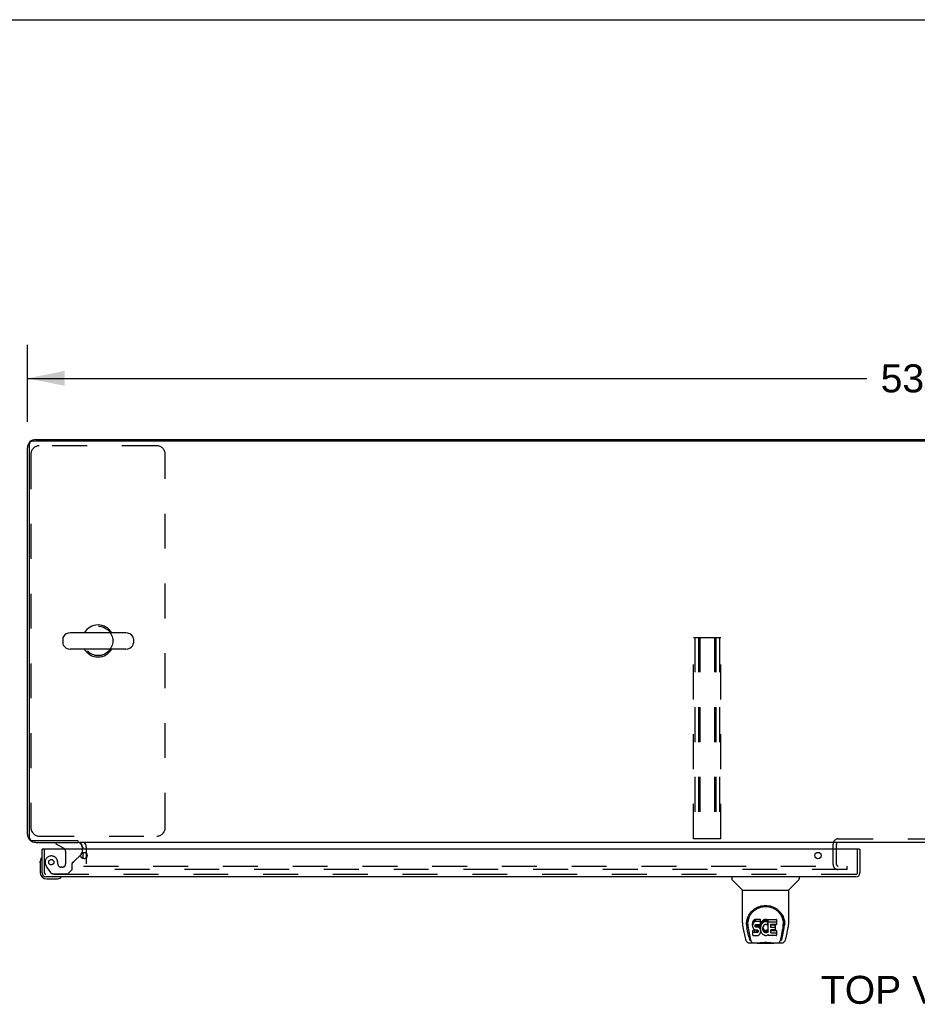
# Model space of a CAD drawing. Header units: inches. Extents: x 0 to 189, y 0 to 122.
# Tile 23 of 30: x 36 to 63, y 93 to 122. Entities that reach past the tile are written whole.
import ezdxf

# ---------------------------------------------------------------- set-up
doc = ezdxf.new("R2010")
doc.units = ezdxf.units.IN
doc.header["$LTSCALE"] = 10.388889
doc.header["$MEASUREMENT"] = 0
doc.linetypes.add('HIDDEN', pattern=[0.2, 0.1, -0.1])
doc.layers.get('0').update_dxf_attribs({"linetype": 'CONTINUOUS'})
for name, color, linetype in [('00-5PC_BODY_NO', 7, 'CONTINUOUS'), ('DEFAULT_2', 8, 'HIDDEN'), ('DIMENSIONS', 7, 'CONTINUOUS'), ('LEFT_OR_SECONDARY_DOOR_ASSEMBLY', 7, 'CONTINUOUS')]:
    doc.layers.add(name, color=color, linetype=linetype)
doc.styles.get("Standard").update_dxf_attribs({"font": 'arial.ttf'})
doc.dimstyles.new('DIMSTYLE_1', dxfattribs={"dimtxt": 0.833333, "dimasz": 1.111111, "dimexe": 0.09, "dimexo": 0.07, "dimgap": 0.0375, "dimtad": 0, "dimtih": 1, "dimtoh": 1, "dimzin": 4, "dimdsep": 46, "dimtxsty": 'Standard', "dimblk": '_FILLED', "dimblk1": '_FILLED', "dimblk2": '_FILLED', "dimcen": 0.09, "dimazin": 1, "dimtfac": 1, "dimtdec": 3, "dimtofl": 0, "dimtmove": 0, "dimatfit": 3, "dimldrblk": '_FILLED', "dimfxl": 0, "dimtolj": 1, "dimtzin": 4, "dimarcsym": 0})

# ---------------------------------------------------------------- blocks, each defined once
blk = doc.blocks.new('_FILLED')
at = {"color": 0, "linetype": 'ByBlock'}
blk.add_solid([(0, 0), (-1, 0.2), (-1, -0.2)], dxfattribs=at)
blk = doc.blocks.new('*D1')
at = {"layer": '00-5PC_BODY_NO', "color": 2, "linetype": 'Continuous'}
for p, q in [((36.327, 110.248), (36.327, 112.538)), ((90.077, 110.248), (90.077, 112.538)), ((36.327, 111.538), (61.329, 111.538)), ((90.077, 111.538), (65.075, 111.538))]:
    blk.add_line(p, q, dxfattribs=at)
at = {"layer": '00-5PC_BODY_NO', "color": 2, "linetype": 'Continuous', "xscale": 1.1111111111, "yscale": 1.1111111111, "zscale": 1.1111111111, "rotation": 180}
blk.add_blockref('_FILLED', (36.327, 111.538), dxfattribs=at)
at = {"layer": '00-5PC_BODY_NO', "color": 2, "linetype": 'Continuous', "xscale": 1.1111111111, "yscale": 1.1111111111, "zscale": 1.1111111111}
blk.add_blockref('_FILLED', (90.077, 111.538), dxfattribs=at)
at = {"layer": '00-5PC_BODY_NO', "color": 2, "linetype": 'Continuous', "insert": (63.202, 111.955), "char_height": 0.8333, "width": 2.91202, "attachment_point": 2, "line_spacing_factor": 0.9}
blk.add_mtext('53.75', dxfattribs=at)

msp = doc.modelspace()

# ---------------------------------------------------------------- linework, layer by layer
at = {"color": 7, "linetype": 'Continuous'}
for p, q in [((0, 122.222), (188.889, 122.222)), ((39.262, 103.959), (37.599, 103.959)), ((37.377, 103.781), (37.377, 103.653)), ((39.485, 103.781), (39.485, 103.653)), ((39.262, 103.476), (37.599, 103.476)), ((37.826, 97.769), (37.826, 97.717))]:
    msp.add_line(p, q, dxfattribs=at)
at = {"color": 3, "linetype": 'Continuous'}
for p, q in [((36.573, 109.717), (89.83, 109.717)), ((36.327, 97.964), (36.327, 109.471)), ((36.379, 109.561), (36.379, 97.873)), ((89.921, 109.665), (36.483, 109.665)), ((36.483, 97.769), (37.829, 97.769)), ((36.573, 97.717), (37.83, 97.717)), ((87.275, 97.717), (37.878, 97.717)), ((37.973, 97.575), (37.973, 97.513)), ((37.973, 97.41), (37.973, 97.24)), ((38.077, 97.575), (38.077, 97.513)), ((38.077, 97.394), (38.077, 97.256)), ((60.431, 97.513), (60.431, 97.637))]:
    msp.add_line(p, q, dxfattribs=at)
for centre, radius, start, end in [((36.573, 109.471), 0.246, 90, 180), ((36.483, 109.561), 0.104, 90, 180), ((36.573, 97.964), 0.246, 180, 270), ((36.483, 97.873), 0.104, 180, 270), ((37.83, 97.575), 0.142, 0, 90), ((60.481, 97.667), 0.05, 128.7247, 171.5625)]:
    msp.add_arc(centre, radius, start, end, dxfattribs=at)
at = {"color": 7, "linetype": 'Continuous'}
for centre, radius, start, end in [((38.431, 103.717), 0.475, 30.5571, 149.4429), ((37.502, 103.781), 0.125, 146.8152, 180), ((37.599, 103.717), 0.241, 90, 146.8152), ((39.262, 103.717), 0.241, 33.1848, 90), ((39.36, 103.781), 0.125, 0, 33.1848), ((37.502, 103.653), 0.125, 180, 213.1848), ((37.599, 103.717), 0.241, 213.1848, 270), ((39.262, 103.717), 0.241, 270, 326.8152), ((39.36, 103.653), 0.125, 326.8152, 360), ((38.431, 103.717), 0.475, 210.5571, 329.4429), ((37.83, 97.575), 0.246, 0, 35.3272)]:
    msp.add_arc(centre, radius, start, end, dxfattribs=at)
at = {"layer": 'DEFAULT_2', "color": 8, "linetype": 'HIDDEN'}
for p, q in [((40.181, 109.53), (36.681, 109.53)), ((36.431, 109.28), (36.431, 98.155)), ((40.431, 98.155), (40.431, 109.28)), ((56.171, 97.821), (56.171, 103.821)), ((56.171, 103.821), (56.983, 103.821)), ((56.211, 103.821), (56.211, 97.821)), ((56.318, 103.821), (56.318, 97.821)), ((56.358, 103.821), (56.358, 97.821)), ((56.796, 103.821), (56.796, 97.821)), ((56.836, 103.821), (56.836, 97.821)), ((56.943, 103.821), (56.943, 97.821)), ((56.983, 97.821), (56.983, 103.821)), ((36.681, 97.905), (40.181, 97.905)), ((56.983, 97.821), (56.171, 97.821)), ((60.327, 97.059), (60.327, 97.667)), ((60.431, 97.637), (60.431, 97.667)), ((60.481, 97.821), (64.673, 97.821)), ((38.077, 97.513), (38.077, 97.394)), ((60.431, 97.059), (60.431, 97.513)), ((38.077, 97.256), (38.077, 97.079)), ((37.997, 97.009), (60.743, 97.009)), ((60.743, 96.905), (37.997, 96.905)), ((60.743, 96.905), (60.743, 97.009))]:
    msp.add_line(p, q, dxfattribs=at)
msp.add_circle((38.431, 103.717), 0.438, dxfattribs=at)
for centre, radius, start, end in [((36.681, 109.28), 0.25, 90, 180), ((40.181, 109.28), 0.25, 0, 90), ((36.681, 98.155), 0.25, 180, 270), ((40.181, 98.155), 0.25, 270, 360), ((60.481, 97.667), 0.154, 90, 180), ((60.481, 97.667), 0.05, 171.5625, 180), ((60.481, 97.667), 0.05, 90, 128.7247), ((60.481, 97.059), 0.154, 180, 270), ((60.481, 97.059), 0.05, 180, 270)]:
    msp.add_arc(centre, radius, start, end, dxfattribs=at)
at = {"layer": 'LEFT_OR_SECONDARY_DOOR_ASSEMBLY', "color": 7, "linetype": 'Continuous'}
for p, q in [((37.176, 97.717), (37.176, 97.678)), ((37.176, 97.678), (37.414, 97.54)), ((36.783, 97.513), (36.763, 97.513)), ((37.963, 97.513), (37.963, 97.56)), ((61.107, 97.513), (61.127, 97.513)), ((36.703, 97.117), (36.706, 97.155)), ((36.703, 97.117), (36.703, 96.828)), ((36.75, 97.253), (36.75, 97.253)), ((37.925, 97.358), (37.934, 97.367)), ((36.903, 96.628), (37.192, 96.628)), ((37.321, 96.673), (37.325, 96.674)), ((37.325, 96.674), (37.326, 96.674)), ((57.313, 96.688), (57.313, 96.626)), ((57.622, 96.3), (57.325, 96.598)), ((59.012, 96.3), (59.309, 96.598)), ((59.321, 96.688), (59.321, 96.626)), ((57.628, 95.322), (57.628, 96.294)), ((57.628, 96.294), (59.006, 96.294)), ((59.006, 95.323), (59.006, 96.294)), ((57.753, 95.354), (57.752, 95.29)), ((57.933, 95.326), (57.931, 95.302)), ((57.938, 95.349), (57.933, 95.326)), ((57.933, 95.259), (57.933, 95.326)), ((57.947, 95.372), (57.938, 95.349)), ((57.938, 95.283), (57.938, 95.349)), ((57.961, 95.392), (57.947, 95.372)), ((57.947, 95.305), (57.947, 95.372)), ((57.961, 95.325), (57.947, 95.305)), ((57.969, 95.4), (57.961, 95.392)), ((57.961, 95.325), (57.961, 95.392)), ((57.969, 95.333), (57.961, 95.325)), ((57.979, 95.406), (57.969, 95.4)), ((57.969, 95.333), (57.969, 95.4)), ((57.979, 95.339), (57.969, 95.333)), ((58, 95.416), (57.979, 95.406)), ((57.979, 95.339), (57.979, 95.406)), ((58, 95.349), (57.979, 95.339)), ((58.024, 95.423), (58, 95.416)), ((58, 95.349), (58, 95.416)), ((58.024, 95.356), (58, 95.349)), ((58.163, 95.423), (58.024, 95.423)), ((58.024, 95.356), (58.024, 95.423)), ((58.163, 95.356), (58.024, 95.356)), ((58.165, 95.38), (58.163, 95.423)), ((58.163, 95.356), (58.163, 95.423)), ((58.165, 95.313), (58.163, 95.356)), ((58.165, 95.313), (58.165, 95.38)), ((58.186, 95.323), (58.178, 95.302)), ((58.197, 95.343), (58.186, 95.323)), ((58.186, 95.256), (58.186, 95.323)), ((58.21, 95.361), (58.197, 95.343)), ((58.197, 95.276), (58.197, 95.343)), ((58.225, 95.378), (58.21, 95.361)), ((58.21, 95.294), (58.21, 95.361)), ((58.241, 95.393), (58.225, 95.378)), ((58.225, 95.311), (58.225, 95.378)), ((58.241, 95.326), (58.225, 95.311)), ((58.259, 95.406), (58.241, 95.393)), ((58.241, 95.326), (58.241, 95.393)), ((58.259, 95.339), (58.241, 95.326)), ((58.28, 95.415), (58.259, 95.406)), ((58.259, 95.339), (58.259, 95.406)), ((58.28, 95.348), (58.259, 95.339)), ((58.301, 95.419), (58.28, 95.415)), ((58.28, 95.348), (58.28, 95.415)), ((58.301, 95.353), (58.28, 95.348)), ((58.324, 95.422), (58.301, 95.419)), ((58.301, 95.353), (58.301, 95.419)), ((58.324, 95.355), (58.301, 95.353)), ((58.324, 95.422), (58.346, 95.421)), ((58.324, 95.355), (58.324, 95.422)), ((58.346, 95.354), (58.324, 95.355)), ((58.357, 95.42), (58.346, 95.421)), ((58.346, 95.354), (58.346, 95.421)), ((58.357, 95.353), (58.346, 95.354)), ((58.368, 95.416), (58.357, 95.42)), ((58.357, 95.353), (58.357, 95.42)), ((58.368, 95.349), (58.357, 95.353)), ((58.388, 95.332), (58.362, 95.264)), ((58.386, 95.404), (58.368, 95.416)), ((58.368, 95.349), (58.368, 95.416)), ((58.386, 95.337), (58.368, 95.349)), ((58.386, 95.404), (58.386, 95.337)), ((58.388, 95.401), (58.388, 95.334)), ((58.397, 95.421), (58.633, 95.421)), ((58.397, 95.029), (58.397, 95.421)), ((58.397, 95.354), (58.633, 95.354)), ((58.638, 95.417), (58.638, 95.275)), ((58.881, 95.354), (58.882, 95.29)), ((57.643, 95.179), (57.708, 94.874)), ((57.746, 95.268), (57.746, 95.267)), ((57.815, 94.902), (57.762, 95.172)), ((57.79, 95.281), (57.79, 95.257)), ((57.799, 95.16), (57.856, 94.867)), ((57.931, 95.236), (57.931, 95.302)), ((57.933, 95.259), (57.931, 95.236)), ((57.931, 95.236), (57.932, 95.212)), ((57.932, 95.212), (57.936, 95.188)), ((57.938, 95.283), (57.933, 95.259)), ((57.933, 94.95), (57.933, 95.091)), ((57.936, 95.188), (57.944, 95.166)), ((57.947, 95.305), (57.938, 95.283)), ((57.997, 95.096), (57.938, 95.096)), ((57.938, 95.029), (57.938, 95.096)), ((57.997, 95.03), (57.938, 95.029)), ((57.944, 95.166), (57.957, 95.146)), ((57.957, 95.146), (57.973, 95.128)), ((57.973, 95.128), (57.993, 95.115)), ((57.993, 95.115), (58.004, 95.111)), ((58.058, 95.097), (57.997, 95.096)), ((57.997, 95.03), (57.997, 95.096)), ((58.058, 95.03), (57.997, 95.03)), ((58.002, 95.224), (58.003, 95.239)), ((58.003, 95.216), (58.002, 95.224)), ((58.003, 95.239), (58.005, 95.254)), ((58.003, 95.216), (58.003, 95.239)), ((58.005, 95.209), (58.003, 95.216)), ((58.004, 95.111), (58.016, 95.109)), ((58.005, 95.254), (58.008, 95.261)), ((58.005, 95.209), (58.005, 95.254)), ((58.009, 95.203), (58.005, 95.209)), ((58.008, 95.261), (58.013, 95.265)), ((58.009, 95.203), (58.009, 95.262)), ((58.016, 95.199), (58.009, 95.203)), ((58.013, 95.265), (58.028, 95.27)), ((58.016, 95.265), (58.015, 95.266)), ((58.03, 95.261), (58.016, 95.265)), ((58.016, 95.199), (58.016, 95.265)), ((58.03, 95.195), (58.016, 95.199)), ((58.016, 95.109), (58.063, 95.109)), ((58.028, 95.27), (58.043, 95.271)), ((58.054, 95.262), (58.03, 95.261)), ((58.03, 95.195), (58.03, 95.261)), ((58.054, 95.195), (58.03, 95.195)), ((58.043, 95.271), (58.156, 95.271)), ((58.078, 95.261), (58.054, 95.262)), ((58.054, 95.195), (58.054, 95.262)), ((58.078, 95.194), (58.054, 95.195)), ((58.073, 95.098), (58.058, 95.097)), ((58.058, 95.03), (58.058, 95.097)), ((58.073, 95.031), (58.058, 95.03)), ((58.063, 95.109), (58.071, 95.108)), ((58.071, 95.108), (58.078, 95.105)), ((58.079, 95.101), (58.073, 95.098)), ((58.073, 95.031), (58.073, 95.098)), ((58.079, 95.034), (58.073, 95.031)), ((58.101, 95.256), (58.078, 95.261)), ((58.078, 95.194), (58.078, 95.261)), ((58.101, 95.189), (58.078, 95.194)), ((58.078, 95.105), (58.084, 95.101)), ((58.081, 95.103), (58.079, 95.101)), ((58.079, 95.034), (58.079, 95.101)), ((58.085, 95.04), (58.079, 95.034)), ((58.084, 95.101), (58.089, 95.095)), ((58.085, 95.04), (58.085, 95.099)), ((58.094, 95.052), (58.085, 95.04)), ((58.089, 95.095), (58.095, 95.081)), ((58.094, 95.052), (58.094, 95.083)), ((58.097, 95.059), (58.094, 95.052)), ((58.095, 95.081), (58.098, 95.066)), ((58.097, 95.059), (58.097, 95.071)), ((58.098, 95.066), (58.097, 95.059)), ((58.112, 95.251), (58.101, 95.256)), ((58.101, 95.189), (58.101, 95.256)), ((58.112, 95.184), (58.101, 95.189)), ((58.122, 95.244), (58.112, 95.251)), ((58.112, 95.184), (58.112, 95.251)), ((58.122, 95.177), (58.112, 95.184)), ((58.139, 95.227), (58.122, 95.244)), ((58.122, 95.177), (58.122, 95.244)), ((58.139, 95.161), (58.122, 95.177)), ((58.152, 95.207), (58.139, 95.227)), ((58.139, 95.161), (58.139, 95.227)), ((58.152, 95.141), (58.139, 95.161)), ((58.162, 95.185), (58.152, 95.207)), ((58.152, 95.141), (58.152, 95.207)), ((58.162, 95.118), (58.152, 95.141)), ((58.156, 95.271), (58.161, 95.272)), ((58.161, 95.272), (58.163, 95.277)), ((58.163, 95.181), (58.162, 95.185)), ((58.162, 95.118), (58.162, 95.185)), ((58.168, 95.095), (58.162, 95.118)), ((58.163, 95.277), (58.164, 95.29)), ((58.168, 95.259), (58.163, 95.215)), ((58.163, 95.148), (58.163, 95.215)), ((58.168, 95.192), (58.163, 95.148)), ((58.163, 95.148), (58.164, 95.126)), ((58.163, 95.024), (58.169, 95.047)), ((58.164, 95.29), (58.165, 95.313)), ((58.164, 95.126), (58.167, 95.104)), ((58.167, 95.104), (58.172, 95.082)), ((58.172, 95.281), (58.168, 95.259)), ((58.168, 95.192), (58.168, 95.259)), ((58.172, 95.214), (58.168, 95.192)), ((58.168, 95.095), (58.168, 95.098)), ((58.171, 95.071), (58.168, 95.095)), ((58.169, 95.047), (58.171, 95.071)), ((58.171, 95.071), (58.171, 95.086)), ((58.178, 95.302), (58.172, 95.281)), ((58.172, 95.214), (58.172, 95.281)), ((58.178, 95.236), (58.172, 95.214)), ((58.172, 95.082), (58.179, 95.061)), ((58.178, 95.236), (58.178, 95.302)), ((58.186, 95.256), (58.178, 95.236)), ((58.179, 95.061), (58.2, 95.021)), ((58.197, 95.276), (58.186, 95.256)), ((58.21, 95.294), (58.197, 95.276)), ((58.225, 95.311), (58.21, 95.294)), ((58.233, 95.164), (58.232, 95.137)), ((58.232, 95.137), (58.234, 95.123)), ((58.236, 95.19), (58.233, 95.164)), ((58.234, 95.123), (58.234, 95.168)), ((58.234, 95.123), (58.237, 95.111)), ((58.235, 95.183), (58.237, 95.177)), ((58.24, 95.203), (58.236, 95.19)), ((58.237, 95.177), (58.247, 95.153)), ((58.237, 95.111), (58.237, 95.177)), ((58.237, 95.111), (58.247, 95.086)), ((58.246, 95.215), (58.24, 95.203)), ((58.26, 95.238), (58.246, 95.215)), ((58.247, 95.153), (58.26, 95.13)), ((58.247, 95.086), (58.247, 95.153)), ((58.247, 95.086), (58.26, 95.063)), ((58.268, 95.248), (58.26, 95.238)), ((58.26, 95.13), (58.269, 95.119)), ((58.26, 95.063), (58.26, 95.13)), ((58.26, 95.063), (58.269, 95.053)), ((58.279, 95.256), (58.268, 95.248)), ((58.269, 95.119), (58.279, 95.111)), ((58.269, 95.053), (58.269, 95.119)), ((58.269, 95.053), (58.279, 95.044)), ((58.304, 95.266), (58.279, 95.256)), ((58.279, 95.111), (58.29, 95.103)), ((58.279, 95.044), (58.279, 95.111)), ((58.279, 95.044), (58.29, 95.036)), ((58.29, 95.103), (58.303, 95.098)), ((58.29, 95.036), (58.29, 95.103)), ((58.29, 95.036), (58.303, 95.032)), ((58.303, 95.098), (58.316, 95.096)), ((58.303, 95.032), (58.303, 95.098)), ((58.303, 95.032), (58.316, 95.029)), ((58.317, 95.27), (58.304, 95.266)), ((58.316, 95.096), (58.329, 95.096)), ((58.316, 95.029), (58.316, 95.096)), ((58.316, 95.029), (58.329, 95.029)), ((58.33, 95.27), (58.317, 95.27)), ((58.329, 95.096), (58.342, 95.097)), ((58.329, 95.029), (58.329, 95.096)), ((58.329, 95.029), (58.342, 95.031)), ((58.343, 95.266), (58.33, 95.27)), ((58.342, 95.097), (58.355, 95.102)), ((58.342, 95.031), (58.342, 95.097)), ((58.342, 95.031), (58.355, 95.035)), ((58.356, 95.261), (58.343, 95.266)), ((58.355, 95.102), (58.367, 95.107)), ((58.355, 95.035), (58.355, 95.102)), ((58.355, 95.035), (58.367, 95.04)), ((58.367, 95.107), (58.378, 95.114)), ((58.367, 95.04), (58.367, 95.107)), ((58.367, 95.04), (58.378, 95.048)), ((58.378, 95.114), (58.378, 95.048)), ((58.385, 95.113), (58.397, 95.096)), ((58.385, 95.047), (58.397, 95.029)), ((58.467, 95.266), (58.467, 95.199)), ((58.468, 95.108), (58.468, 95.03)), ((58.633, 95.271), (58.471, 95.271)), ((58.471, 95.261), (58.603, 95.261)), ((58.471, 95.195), (58.603, 95.195)), ((58.603, 95.112), (58.473, 95.112)), ((58.473, 95.093), (58.634, 95.093)), ((58.607, 95.257), (58.607, 95.117)), ((58.639, 95.088), (58.639, 94.949)), ((58.777, 94.867), (58.834, 95.156)), ((58.819, 94.902), (58.871, 95.172)), ((58.834, 95.157), (58.835, 95.16)), ((58.888, 95.267), (58.888, 95.268)), ((58.926, 94.874), (58.991, 95.179)), ((57.874, 94.798), (57.867, 94.798)), ((57.873, 94.803), (57.876, 94.793)), ((57.876, 94.792), (57.876, 94.793)), ((57.938, 94.945), (58.082, 94.945)), ((58.082, 94.945), (58.094, 94.946)), ((58.094, 94.946), (58.105, 94.95)), ((58.105, 94.95), (58.125, 94.964)), ((58.125, 94.964), (58.142, 94.981)), ((58.142, 94.981), (58.149, 94.991)), ((58.149, 94.991), (58.154, 95.002)), ((58.154, 95.002), (58.163, 95.024)), ((58.2, 95.021), (58.213, 95.003)), ((58.213, 95.003), (58.227, 94.986)), ((58.227, 94.986), (58.244, 94.971)), ((58.244, 94.971), (58.261, 94.958)), ((58.261, 94.958), (58.271, 94.952)), ((58.271, 94.952), (58.282, 94.949)), ((58.282, 94.949), (58.303, 94.943)), ((58.303, 94.943), (58.325, 94.941)), ((58.325, 94.941), (58.348, 94.944)), ((58.348, 94.944), (58.369, 94.951)), ((58.369, 94.951), (58.388, 94.962)), ((58.399, 94.962), (58.388, 94.962)), ((58.388, 94.962), (58.388, 94.962)), ((58.399, 94.949), (58.399, 94.962)), ((58.634, 94.945), (58.403, 94.945)), ((58.473, 95.026), (58.634, 95.026)), ((58.758, 94.793), (58.761, 94.803)), ((58.758, 94.792), (58.758, 94.793)), ((58.767, 94.798), (58.76, 94.798)), ((57.832, 94.72), (58.059, 94.72)), ((57.919, 94.72), (57.917, 94.72)), ((58.079, 94.7), (58.058, 94.72)), ((58.555, 94.7), (58.079, 94.7)), ((58.555, 94.7), (58.576, 94.72)), ((58.575, 94.72), (58.802, 94.72)), ((58.716, 94.72), (58.715, 94.72))]:
    msp.add_line(p, q, dxfattribs=at)
at = {"layer": 'LEFT_OR_SECONDARY_DOOR_ASSEMBLY', "color": 3, "linetype": 'Continuous'}
for p, q in [((36.763, 96.805), (36.763, 97.513)), ((61.107, 97.513), (36.783, 97.513)), ((61.127, 97.513), (61.127, 96.805)), ((61.01, 96.688), (36.88, 96.688))]:
    msp.add_line(p, q, dxfattribs=at)
at = {"layer": 'LEFT_OR_SECONDARY_DOOR_ASSEMBLY', "color": 8, "linetype": 'HIDDEN'}
for p, q in [((36.838, 96.805), (36.838, 97.513)), ((37.464, 97.454), (37.464, 97.074)), ((37.963, 97.438), (37.963, 97.513)), ((61.052, 96.805), (61.052, 97.513)), ((37.656, 96.91), (37.656, 97.089)), ((37.714, 97.148), (37.925, 97.358)), ((36.913, 96.962), (37.014, 96.818)), ((37.366, 96.976), (37.333, 96.976)), ((37.53, 96.784), (37.656, 96.91)), ((61.01, 96.763), (36.88, 96.763)), ((37.079, 96.784), (37.53, 96.784))]:
    msp.add_line(p, q, dxfattribs=at)
at = {"layer": 'LEFT_OR_SECONDARY_DOOR_ASSEMBLY', "color": 7, "linetype": 'Continuous'}
for points in [[(36.75, 97.253), (36.749, 97.251), (36.749, 97.25), (36.748, 97.246)], [(37.326, 96.674), (37.328, 96.675), (37.328, 96.675)], [(57.746, 95.28), (57.749, 95.322), (57.756, 95.372), (57.766, 95.418), (57.78, 95.463), (57.798, 95.504), (57.817, 95.544), (57.84, 95.581), (57.865, 95.616), (57.892, 95.649), (57.921, 95.679), (57.953, 95.707), (57.987, 95.733), (58.022, 95.756), (58.06, 95.777), (58.1, 95.795), (58.141, 95.81), (58.184, 95.822), (58.227, 95.831), (58.272, 95.836), (58.317, 95.838), (58.362, 95.836), (58.407, 95.831), (58.451, 95.822), (58.493, 95.81), (58.535, 95.795), (58.574, 95.777), (58.612, 95.756), (58.648, 95.733), (58.681, 95.707), (58.713, 95.679), (58.742, 95.648), (58.77, 95.615), (58.794, 95.58), (58.817, 95.543), (58.837, 95.504), (58.854, 95.462), (58.868, 95.418), (58.878, 95.371), (58.885, 95.321), (58.888, 95.28)], [(57.79, 95.281), (57.79, 95.301), (57.792, 95.325), (57.794, 95.349), (57.798, 95.373), (57.803, 95.396), (57.809, 95.419), (57.815, 95.442), (57.823, 95.464), (57.832, 95.486), (57.841, 95.507), (57.851, 95.527), (57.862, 95.547), (57.874, 95.566), (57.886, 95.584), (57.899, 95.601), (57.912, 95.618), (57.925, 95.633), (57.94, 95.648), (57.954, 95.663), (57.969, 95.676), (57.984, 95.689), (57.999, 95.701), (58.014, 95.712), (58.03, 95.723), (58.046, 95.732), (58.061, 95.741), (58.077, 95.75), (58.093, 95.758), (58.109, 95.765), (58.125, 95.771), (58.141, 95.777), (58.157, 95.783), (58.173, 95.787), (58.189, 95.792), (58.205, 95.795), (58.221, 95.799), (58.237, 95.801), (58.252, 95.804), (58.268, 95.805), (58.284, 95.807), (58.3, 95.807), (58.316, 95.808), (58.332, 95.807), (58.348, 95.807), (58.364, 95.805), (58.38, 95.804), (58.396, 95.802), (58.412, 95.799), (58.428, 95.796), (58.444, 95.792), (58.46, 95.788), (58.476, 95.783), (58.492, 95.778), (58.508, 95.772), (58.524, 95.765), (58.54, 95.758), (58.556, 95.75), (58.572, 95.742), (58.587, 95.733), (58.603, 95.723), (58.619, 95.713), (58.634, 95.701), (58.649, 95.689), (58.664, 95.677), (58.679, 95.663), (58.694, 95.649), (58.708, 95.634), (58.722, 95.618), (58.735, 95.602), (58.748, 95.584), (58.76, 95.566), (58.771, 95.547), (58.782, 95.528), (58.793, 95.507), (58.802, 95.486), (58.811, 95.465), (58.818, 95.443), (58.825, 95.42), (58.831, 95.397), (58.836, 95.373), (58.839, 95.349), (58.842, 95.325), (58.843, 95.301), (58.844, 95.281)], [(57.628, 95.322), (57.629, 95.29), (57.632, 95.25), (57.637, 95.21), (57.643, 95.179)], [(58.991, 95.179), (58.996, 95.21), (59.002, 95.249), (59.005, 95.289), (59.006, 95.323)], [(57.746, 95.268), (57.746, 95.273), (57.746, 95.28)], [(57.79, 95.257), (57.79, 95.241), (57.792, 95.213), (57.795, 95.185), (57.799, 95.16)], [(57.938, 95.096), (57.937, 95.096), (57.937, 95.096), (57.936, 95.096), (57.936, 95.096), (57.936, 95.095), (57.935, 95.095), (57.935, 95.095), (57.934, 95.094), (57.934, 95.094), (57.934, 95.094), (57.934, 95.093), (57.933, 95.093), (57.933, 95.092), (57.933, 95.091)], [(57.938, 95.029), (57.937, 95.029), (57.937, 95.029), (57.936, 95.029), (57.936, 95.029), (57.936, 95.028), (57.935, 95.028), (57.935, 95.028), (57.934, 95.028), (57.934, 95.027), (57.934, 95.027), (57.934, 95.026), (57.933, 95.026), (57.933, 95.025), (57.933, 95.025)], [(58.835, 95.16), (58.835, 95.163), (58.836, 95.167), (58.836, 95.169), (58.837, 95.172), (58.837, 95.176), (58.838, 95.179), (58.838, 95.182), (58.839, 95.186), (58.839, 95.189), (58.84, 95.193), (58.84, 95.197), (58.841, 95.201), (58.841, 95.205), (58.842, 95.209), (58.842, 95.213), (58.842, 95.217), (58.843, 95.222), (58.843, 95.226), (58.843, 95.231), (58.843, 95.235), (58.844, 95.24), (58.844, 95.245), (58.844, 95.25), (58.844, 95.255), (58.844, 95.281)], [(58.888, 95.28), (58.888, 95.273), (58.888, 95.268)], [(57.708, 94.874), (57.711, 94.861), (57.716, 94.843), (57.721, 94.826), (57.726, 94.811), (57.732, 94.797), (57.738, 94.785), (57.744, 94.774), (57.751, 94.763), (57.759, 94.753), (57.769, 94.744), (57.779, 94.736), (57.79, 94.73), (57.802, 94.725), (57.815, 94.721), (57.829, 94.72), (57.832, 94.72)], [(57.856, 94.867), (57.859, 94.855), (57.862, 94.841), (57.865, 94.828), (57.869, 94.815), (57.873, 94.803)], [(57.876, 94.792), (57.881, 94.78), (57.888, 94.767), (57.894, 94.756), (57.901, 94.747), (57.908, 94.739), (57.916, 94.732), (57.925, 94.727), (57.935, 94.722), (57.945, 94.72), (57.953, 94.72)], [(58.033, 94.72), (58.054, 94.72), (58.076, 94.722), (58.099, 94.724), (58.124, 94.727), (58.15, 94.729), (58.177, 94.732), (58.204, 94.735), (58.232, 94.737), (58.261, 94.739), (58.29, 94.74), (58.32, 94.74), (58.349, 94.74), (58.378, 94.739), (58.406, 94.737), (58.434, 94.735), (58.461, 94.732), (58.487, 94.729), (58.512, 94.726), (58.536, 94.724), (58.559, 94.722), (58.58, 94.72), (58.6, 94.72)], [(58.033, 94.72), (58.056, 94.72), (58.082, 94.722), (58.11, 94.724), (58.138, 94.727), (58.167, 94.73), (58.196, 94.733), (58.225, 94.735), (58.255, 94.737), (58.286, 94.738), (58.316, 94.739), (58.347, 94.738), (58.377, 94.737), (58.408, 94.735), (58.437, 94.733), (58.467, 94.73), (58.495, 94.727), (58.524, 94.724), (58.551, 94.722), (58.578, 94.72), (58.6, 94.72)], [(58.681, 94.72), (58.689, 94.72), (58.699, 94.722), (58.709, 94.727), (58.718, 94.732), (58.726, 94.739), (58.733, 94.747), (58.74, 94.756), (58.746, 94.767), (58.752, 94.78), (58.758, 94.792)], [(58.761, 94.803), (58.765, 94.815), (58.769, 94.828), (58.772, 94.841), (58.775, 94.855), (58.777, 94.867)], [(58.802, 94.72), (58.804, 94.72), (58.818, 94.721), (58.831, 94.724), (58.843, 94.729), (58.854, 94.736), (58.865, 94.744), (58.874, 94.753), (58.882, 94.763), (58.889, 94.773), (58.896, 94.784), (58.902, 94.797), (58.908, 94.811), (58.913, 94.826), (58.918, 94.842), (58.923, 94.861), (58.926, 94.874)]]:
    msp.add_lwpolyline(points, dxfattribs=at)
at = {"layer": 'LEFT_OR_SECONDARY_DOOR_ASSEMBLY', "color": 3, "linetype": 'Continuous'}
for centre in [(38.013, 97.325), (59.877, 97.325)]:
    msp.add_circle(centre, 0.094, dxfattribs=at)
at = {"layer": 'LEFT_OR_SECONDARY_DOOR_ASSEMBLY', "color": 8, "linetype": 'HIDDEN'}
msp.add_circle((37.038, 97.126), 0.0783, dxfattribs=at)
at = {"layer": 'LEFT_OR_SECONDARY_DOOR_ASSEMBLY', "color": 7, "linetype": 'Continuous'}
for centre, radius, start, end in [((37.806, 97.56), 0.157, 0, 83.4916), ((37.364, 97.454), 0.1, 36.5468, 59.908), ((37.863, 97.438), 0.1, 315, 337.5557), ((36.953, 97.117), 0.25, 149.1101, 180), ((36.751, 97.238), 0.015, 96.3796, 149.1101), ((36.748, 97.238), 0.015, 0, 83.6204), ((36.903, 96.828), 0.2, 180, 270), ((37.192, 96.878), 0.25, 270, 300.8899), ((37.313, 96.673), 0.015, 6.3796, 90), ((37.313, 96.676), 0.015, 300.8899, 353.6204), ((57.352, 96.626), 0.0394, 180, 225), ((59.281, 96.626), 0.0394, 315, 360), ((57.636, 96.314), 0.0197, 225, 262.5), ((58.998, 96.314), 0.0197, 277.5, 315)]:
    msp.add_arc(centre, radius, start, end, dxfattribs=at)
at = {"layer": 'LEFT_OR_SECONDARY_DOOR_ASSEMBLY', "color": 8, "linetype": 'HIDDEN'}
for centre, radius, start, end in [((37.364, 97.454), 0.1, 0, 36.5468), ((37.863, 97.438), 0.1, 337.5557, 360), ((37.038, 97.126), 0.187, 17.8482, 196.8439), ((36.842, 97.063), 0.393, 1.6599, 17.9298), ((37.695, 97.089), 0.039, 111.6096, 180), ((37.644, 97.218), 0.1, 291.6096, 315), ((36.88, 96.805), 0.042, 180, 270), ((37.228, 97.184), 0.386, 196.8439, 215.1), ((37.079, 96.863), 0.079, 215.1, 270), ((37.333, 97.074), 0.098, 180, 270), ((37.366, 97.074), 0.098, 270, 360), ((61.01, 96.805), 0.042, 270, 360)]:
    msp.add_arc(centre, radius, start, end, dxfattribs=at)
at = {"layer": 'LEFT_OR_SECONDARY_DOOR_ASSEMBLY', "color": 3, "linetype": 'Continuous'}
for centre, start, end in [((36.88, 96.805), 180, 270), ((61.01, 96.805), 270, 360)]:
    msp.add_arc(centre, 0.117, start, end, dxfattribs=at)
at = {"layer": 'LEFT_OR_SECONDARY_DOOR_ASSEMBLY', "color": 7, "linetype": 'Continuous'}
for centre, major_axis, ratio, start_param, end_param in [((58.317, 95.281), (0, 0.565), 0.999848, 1.137008, 1.76365), ((58.384, 95.401), (0.00448, 0), 1, 0.003891, 0.905353), ((58.384, 95.334), (0.00448, 0), 1, 0.003842, 0.905353), ((58.384, 95.334), (0, 0.00448), 1, -1.937287, -1.566955), ((58.633, 95.417), (0, 0.00448), 1, -1.570796, 0), ((58.633, 95.35), (0, 0.00448), 1, -1.570796, 0), ((58.317, 95.281), (0, 0.565), 0.999848, 4.519536, 5.145564), ((58.358, 95.266), (0.00448, 0), 1, -1.986921, -0.366491), ((58.381, 95.111), (0.00448, 0), 1, 0.594971, 2.222579), ((58.381, 95.044), (0.00448, 0), 1, 0.594971, 2.222579), ((58.471, 95.266), (0, 0.00448), 1, 0, 1.570796), ((58.471, 95.266), (0.00448, 0), 1, -2.747639, -2.073069), ((58.471, 95.199), (0, 0.00448), 1, 1.570796, 3.141593), ((58.473, 95.108), (0, 0.00448), 1, 0, 1.570796), ((58.473, 95.097), (0, 0.00448), 1, 1.570796, 3.141593), ((58.473, 95.03), (0, 0.00448), 1, 1.570796, 3.141593), ((58.471, 95.266), (0, 0.00448), 1, -3.643865, -3.141593), ((58.603, 95.257), (0.00448, 0), 1, 0, 1.570796), ((58.603, 95.19), (0, 0.00448), 1, -1.570796, 0), ((58.603, 95.117), (0, 0.00448), 1, -3.141593, -1.570796), ((58.633, 95.275), (0, 0.00448), 1, -3.141593, -1.570796), ((58.634, 95.088), (0, 0.00448), 1, -1.570796, 0), ((57.873, 95.153), (0.007, 0.354), 0.213027, -3.923008, -3.13761), ((57.938, 94.95), (0, 0.00483), 1, 1.570796, 3.141593), ((58.403, 94.949), (0, 0.00448), 1, 1.570796, 3.141593), ((58.634, 95.021), (0, 0.00448), 1, -1.570796, 0), ((58.634, 94.949), (0, 0.00448), 1, -3.141593, -1.570796), ((58.761, 95.153), (-0.007, 0.354), 0.213027, -3.145575, -2.360177)]:
    msp.add_ellipse(centre, major_axis=major_axis, ratio=ratio, start_param=start_param, end_param=end_param, dxfattribs=at)

# ---------------------------------------------------------------- texts
at = {"layer": 'DIMENSIONS', "color": 2, "linetype": 'Continuous', "insert": (62.811, 93.741), "char_height": 0.8333, "width": 5.67844, "attachment_point": 2, "line_spacing_factor": 0.9}
msp.add_mtext('TOP VIEW', dxfattribs=at)

# ---------------------------------------------------------------- dimensions: what is measured, and where the dimension line sits
at = {"layer": '00-5PC_BODY_NO', "color": 2, "linetype": 'Continuous'}
dim = msp.add_linear_dim(base=(90.077, 111.538), p1=(36.327, 110.178), p2=(90.077, 110.178), dimstyle='DIMSTYLE_1', dxfattribs=at)
dim.commit()
dim.dimension.update_dxf_attribs({"geometry": '*D1', "text_midpoint": (63.202, 111.534), "dimtype": 160})

doc.saveas('drawing.dxf')
